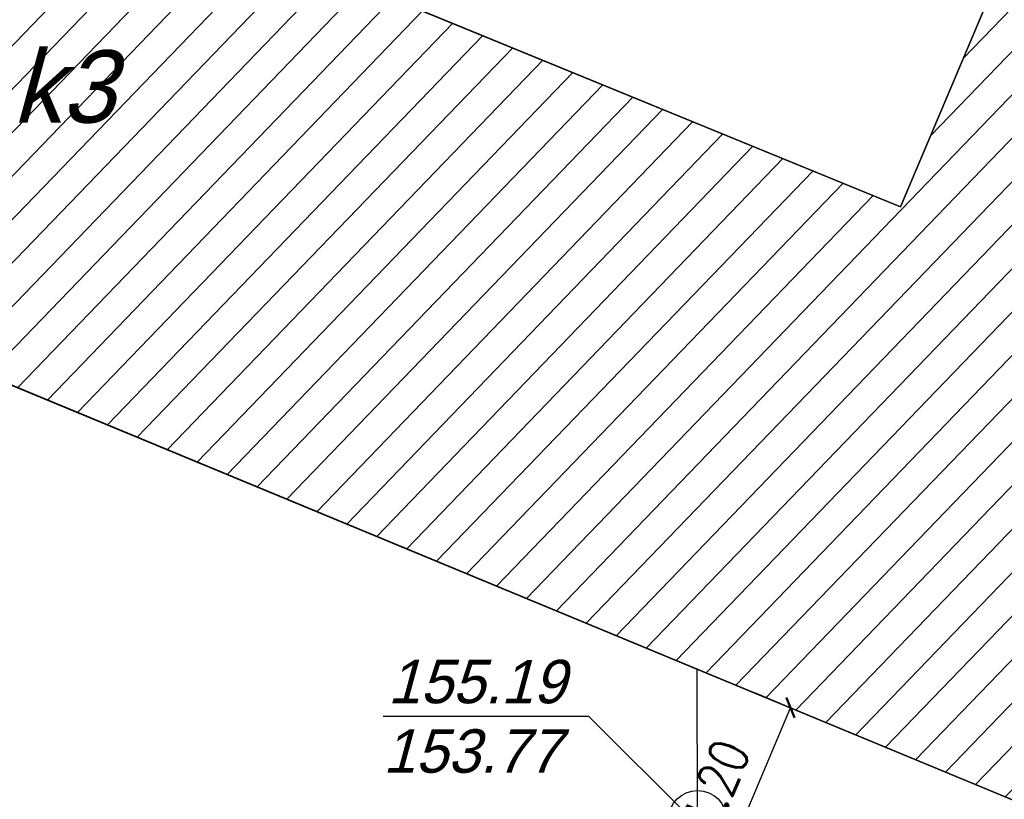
# Model space of a CAD drawing. Extents: x 7535570 to 7569561, y 5723799 to 5746390.
# Tile 7 of 17: x 7553003 to 7555044, y 5729641 to 5731256. Entities that reach past the tile are written whole.
import ezdxf

# ---------------------------------------------------------------- set-up
doc = ezdxf.new("R2010")
doc.units = 0
doc.header["$MEASUREMENT"] = 0
doc.linetypes.add('4001', pattern=[0])
doc.layers.get('0').update_dxf_attribs({"linetype": 'CONTINUOUS'})
doc.layers.get('Defpoints').update_dxf_attribs({"linetype": 'CONTINUOUS'})
for name, color, linetype in [('BUDYNKI', 1, 'CONTINUOUS'), ('dim', 40, 'CONTINUOUS'), ('DROGI', 135, 'CONTINUOUS'), ('ELEMENTY_BUDYNKOW', 7, 'CONTINUOUS'), ('HATCH', 8, 'CONTINUOUS'), ('UZ_KANALIZACJA', 14, 'CONTINUOUS')]:
    doc.layers.add(name, color=color, linetype=linetype)
doc.styles.add('romans', font='romans.shx', dxfattribs={"width": 0.8})
doc.dimstyles.new('SS', dxfattribs={"dimscale": 0.8, "dimtxt": 100, "dimasz": 40, "dimexe": 30, "dimexo": 200, "dimgap": 50, "dimtad": 1, "dimlfac": 0.01, "dimrnd": 0.01, "dimzin": 4, "dimdsep": 46, "dimtxsty": 'romans', "dimblk": 'ARCHTICK', "dimcen": 50, "dimclrd": 256, "dimclre": 256, "dimclrt": 3, "dimadec": 0, "dimazin": 0, "dimtfac": 1.2, "dimtmove": 2, "dimatfit": 3, "dimldrblk": 'ARCHTICK', "dimfxl": 1, "dimtolj": 1, "dimarcsym": 0})

# ---------------------------------------------------------------- blocks, each defined once
blk = doc.blocks.new('_ArchTick')
at = {"color": 0, "linetype": 'ByBlock', "const_width": 0.15}
blk.add_lwpolyline([(-0.5, -0.5), (0.5, 0.5)], dxfattribs=at)
blk = doc.blocks.new('*D50')
at = {"layer": 'Defpoints', "color": 0, "transparency": 16777216}
for p in [(7554600.4, 5729830.7), (7554673.5, 5729799.9), (7554500.4, 5729417)]:
    blk.add_point(p, dxfattribs=at)
at = {"layer": 'dim', "lineweight": -2, "transparency": 16777216}
for p, q in [((7554526.1, 5729862.1), (7554578.3, 5729840.1)), ((7554437.2, 5729443.7), (7554600.4, 5729830.7)), ((7554353, 5729479.1), (7554415, 5729453))]:
    blk.add_line(p, q, dxfattribs=at)
at = {"layer": 'dim', "lineweight": -2, "transparency": 16777216, "xscale": 32, "yscale": 32, "zscale": 32}
for p, rotation in [((7554600.4, 5729830.7), 67.1383214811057), ((7554437.2, 5729443.7), 247.1383214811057)]:
    blk.add_blockref('_ArchTick', p, dxfattribs=dict(at, rotation=rotation))
at = {"layer": 'dim', "color": 3, "transparency": 16777216, "insert": (7554445.1, 5729668.3), "char_height": 80, "attachment_point": 5, "rotation": 67.1383, "style": 'romans'}
blk.add_mtext('\\A1;4.20', dxfattribs=at)
blk = doc.blocks.new('MMAAPKOP')
at = {"layer": 'BUDYNKI'}
for points in [[(18128, -1834, 0), (19258.7, -2297.2, 0), (19458, -1825, 0)], [(20566, -3972, 0), (16788, -2407, 0)]]:
    blk.add_polyline3d(points, dxfattribs=at)
at = {"layer": 'DROGI'}
for p, q in [((19258.8, -2297.3), (18128, -1834)), ((19458, -1825), (19258.8, -2297.3)), ((16788, -2407), (20566, -3972))]:
    blk.add_line(p, q, dxfattribs=at)
at = {"layer": 'ELEMENTY_BUDYNKOW'}
for points in [[(18128, -1834, 0), (19258.7, -2297.2, 0), (19458, -1825, 0)], [(20566, -3972, 0), (16788, -2407, 0)]]:
    blk.add_polyline3d(points, dxfattribs=at)
at = {"layer": 'UZ_KANALIZACJA'}
for p, q in [((18838, -3567), (18837.1, -3255.7)), ((18186.2, -3353.2, 15519.1), (18612.2, -3353.4, 15519.1)), ((18612.2, -3353.4), (18825, -3565))]:
    blk.add_line(p, q, dxfattribs=at)
blk.add_circle((18838, -3567), 60, dxfattribs=at)
at = {"layer": 'BUDYNKI', "oblique": 15}
blk.add_text('k3', height=150, rotation=359.97, dxfattribs=at).set_placement((17418.2, -2123))
at = {"layer": 'UZ_KANALIZACJA', "oblique": 15}
for s, p in [('155.19', (18196.1, -3326.2)), ('153.77', (18186.1, -3470.2))]:
    blk.add_text(s, height=90, rotation=359.97, dxfattribs=at).set_placement(p)

msp = doc.modelspace()

# ---------------------------------------------------------------- hatches: boundary and pattern name
at = {"layer": 'HATCH', "linetype": 'Continuous', "lineweight": 0}
h = msp.add_hatch(dxfattribs=at)
h.set_pattern_fill('ANSI31', color=256, scale=500, angle=1.05162, style=0)
h.set_pattern_definition([(46.0516201, (-23139.167, 1748.385), (-44.99783465, 43.37562538), [])])
h.paths.add_polyline_path([(7552490.837, 5733856.154), (7552650.837, 5734244.154), (7552722.837, 5734214.154), (7552717.437, 5734201.054), (7554866.737, 5733312.854), (7554871.037, 5733323.554), (7554942.737, 5733297.154), (7554452.837, 5732088.154), (7554383.337, 5732116.354), (7554388.937, 5732130.254), (7554076.737, 5732256.954), (7553697.837, 5731332.154), (7554828.537, 5730868.954), (7555027.837, 5731341.154), (7555083.137, 5731318.054), (7555079.237, 5731308.654), (7555485.237, 5731140.054), (7555489.337, 5731149.854), (7555548.837, 5731125.154), (7555508.637, 5731028.154), (7556722.837, 5730535.154), (7557682.237, 5732828.554), (7557123.837, 5733062.154), (7557735.837, 5734525.154), (7559193.837, 5733923.154), (7558927.837, 5733282.154), (7558866.137, 5733307.754), (7558664.837, 5732821.154), (7558707.837, 5732805.154), (7558690.837, 5732764.154), (7558648.437, 5732781.754), (7558434.837, 5732266.154), (7558476.837, 5732249.154), (7558461.837, 5732211.154), (7558419.737, 5732227.754), (7558203.837, 5731714.154), (7558244.837, 5731696.154), (7558228.637, 5731659.254), (7558187.637, 5731677.254), (7557974.837, 5731159.154), (7558014.837, 5731140.154), (7557999.837, 5731103.154), (7557958.837, 5731119.754), (7557743.837, 5730602.754), (7557784.837, 5730586.154), (7557769.837, 5730549.154), (7557728.837, 5730565.754), (7557512.637, 5730047.954), (7557551.837, 5730033.154), (7557537.837, 5729996.154), (7557498.637, 5730010.954), (7557441.437, 5729873.254), (7557771.937, 5729736.154), (7557766.337, 5729722.654), (7557859.837, 5729684.154), (7557686.837, 5729264.154), (7557352.437, 5729405.754), (7556669.137, 5727745.954), (7556682.037, 5727740.554), (7556653.837, 5727672.154), (7555668.837, 5728078.154), (7555672.737, 5728087.654), (7554425.537, 5728605.854), (7554694.637, 5729244.154), (7555937.437, 5728720.154), (7556135.837, 5729194.154), (7552357.837, 5730759.154), (7552354.237, 5730751.154), (7552312.837, 5730768.154), (7552370.237, 5730911.854), (7551942.637, 5731084.554), (7551235.937, 5729362.654), (7551102.237, 5729417.754), (7551081.337, 5729367.854), (7547132.937, 5730984.754), (7547152.537, 5731032.554), (7547013.937, 5731089.454), (7548052.737, 5733619.454), (7548192.337, 5733564.954), (7548650.273, 5734675.595), (7549254.437, 5734429.354), (7549197.153, 5734289.062), (7549427.537, 5734192.554), (7549486.037, 5734332.954), (7550090.737, 5734083.254), (7550033.051, 5733943.488), (7551087.037, 5733509.954), (7551144.237, 5733649.354), (7551283.637, 5733592.154), (7551374.337, 5733812.754), (7551234.937, 5733870.154), (7551577.937, 5734705.754), (7552192.737, 5734453.454), (7552025.937, 5734047.054), (7552490.837, 5733856.154)])
h.paths.add_polyline_path([(7552166.037, 5733046.654), (7551907.137, 5732411.154), (7552386.337, 5732214.354), (7552647.037, 5732849.154), (7552166.037, 5733046.654)], flags=16)

# ---------------------------------------------------------------- linework, layer by layer
at = {"elevation": -14109.3}
for points in [[(7552357.837, 5730759.154), (7556135.837, 5729194.154), (7555937.437, 5728720.154), (7554694.637, 5729244.154), (7554425.537, 5728605.854), (7555672.837, 5728087.654), (7555668.837, 5728078.154), (7556653.837, 5727672.154), (7556682.037, 5727740.554), (7556669.137, 5727745.954), (7557200.037, 5729035.654), (7557329.937, 5728980.754), (7557360.737, 5729053.054), (7557503.937, 5728994.054), (7557628.728, 5729288.76), (7557686.837, 5729264.154), (7557859.837, 5729684.154), (7557766.337, 5729722.654), (7557771.937, 5729736.154), (7557501.853, 5729848.192), (7559193.837, 5733923.154)], [(7555027.837, 5731341.154), (7554828.537, 5730868.954), (7553697.837, 5731332.154)]]:
    msp.add_lwpolyline(points, dxfattribs=at)
at = {"layer": 'BUDYNKI', "color": 7, "linetype": '4001'}
for points in [[(7553697.837, 5731332.154, 0), (7554828.537, 5730868.954, 0), (7555027.837, 5731341.154, 0)], [(7556135.837, 5729194.154, 0), (7552357.837, 5730759.154, 0)]]:
    msp.add_polyline3d(points, dxfattribs=at)

# ---------------------------------------------------------------- block references
msp.add_blockref('MMAAPKOP', (7535569.837, 5733166.154))

# ---------------------------------------------------------------- dimensions: what is measured, and where the dimension line sits
at = {"layer": 'dim'}
dim = msp.add_linear_dim(base=(7554600.373, 5729830.746), p1=(7554500.398, 5729416.988), p2=(7554673.494, 5729799.916), angle=67.138321, dimstyle='SS', dxfattribs=at)
dim.commit()
dim.dimension.update_dxf_attribs({"geometry": '*D50', "text_midpoint": (7554445.052, 5729668.279)})

doc.saveas('drawing.dxf')
